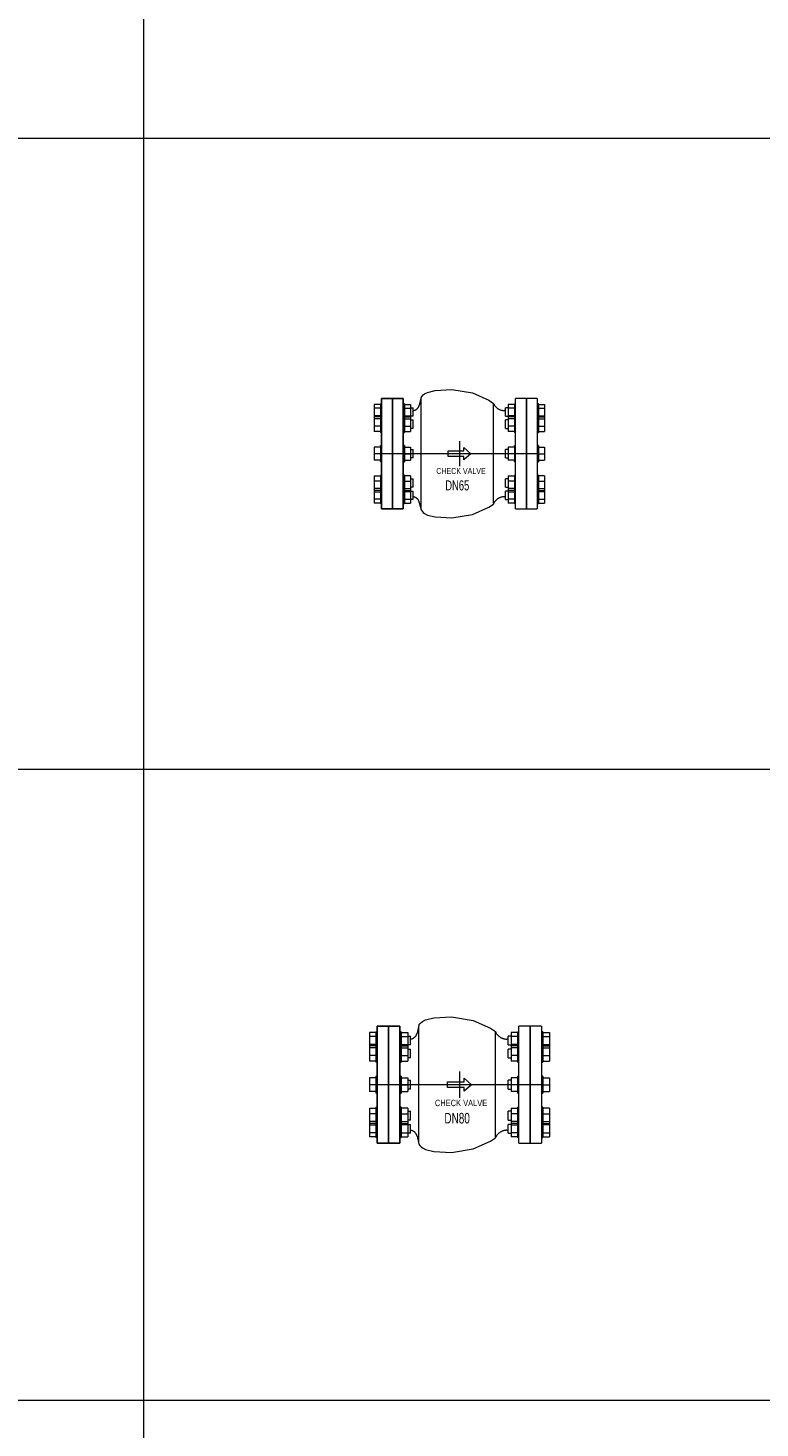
# Model space of a CAD drawing. Header units: millimetres. Extents: x 2339 to 23224, y 1509 to 18979.
# Tile 37 of 124: x 8009 to 9170, y 8165 to 10384. Entities that reach past the tile are written whole.
import ezdxf

# ---------------------------------------------------------------- set-up
doc = ezdxf.new("R2010")
doc.units = ezdxf.units.MM
doc.set_wipeout_variables(frame=1)
doc.layers.get('0').update_dxf_attribs({"lineweight": 0})
doc.styles.add('DISOCP', font='disocp.shx', dxfattribs={"width": 0.6})

# ---------------------------------------------------------------- blocks, each defined once
blk = doc.blocks.new('*U178')
blk.add_wipeout([(-94.2, -92.5), (-130.2, -92.5), (-130.2, -83.7), (-132.3, -83.7), (-132.3, -82.6), (-142.6, -82.6), (-142.6, 82.6), (-132.3, 82.6), (-132.3, 83.7), (-130.2, 83.7), (-130.2, 92.5), (-94.2, 92.5), (-94.2, 83.7), (-92.2, 83.7), (-92.2, 82.6), (-81.9, 82.6), (-81.9, 77), (-77.4, 77), (-77.5, 72.3), (-72.4, 74.1), (-68.1, 78.7), (-64.9, 90.9), (-63.3, 95.3), (-53.6, 102.8), (-40.3, 105.8), (-12.4, 107.3), (22.1, 101.9), (57.2, 84), (62.5, 77), (66.4, 74.4), (72.5, 72.4), (77.4, 72.4), (77.4, 76.8), (81.9, 77), (81.9, 82.6), (92.2, 82.6), (92.2, 83.7), (94.2, 83.7), (94.2, 92.5), (130.2, 92.5), (130.2, 83.7), (132.3, 83.7), (132.3, 82.6), (142.6, 82.6), (142.6, 37.3), (132.3, 37.3), (132.3, 35.8), (130.2, 35.8), (130.2, 13.7), (132.3, 13.7), (132.3, 10.9), (142.6, 10.9), (142.6, -10.9), (132.3, -10.9), (132.3, -13.3), (130.2, -13.7), (130.2, -35.8), (132.3, -35.8), (132.3, -37.3), (142.6, -37.3), (142.6, -82.6), (132.3, -82.6), (132.3, -83.7), (130.2, -83.7), (130.2, -92.5), (94.2, -92.5), (94.2, -83.7), (92.2, -83.7), (92.2, -82.6), (81.9, -82.6), (81.9, -77), (77.4, -76.8), (76.4, -72.2), (73.4, -72.3), (68.7, -73.4), (65.5, -74.9), (63.5, -76.2), (61.6, -77.7), (59.8, -79.8), (57.1, -84.2), (49.6, -89.6), (22.1, -101.9), (-12.4, -107.3), (-40.3, -105.8), (-53.6, -102.8), (-63.3, -95.3), (-64.2, -92.7), (-66, -86.2), (-67.3, -80.8), (-71, -75.1), (-77.4, -72.3), (-77.4, -76.8), (-81.9, -77), (-81.9, -82.6), (-92.2, -82.6), (-92.2, -83.7), (-94.2, -83.7)])
for p, q in [((-64.2, 94.1), (-67.1, 81.5)), ((-142.6, 82.6), (-142.6, 76.3)), ((-132.3, 82.6), (-142.6, 82.6)), ((-142.6, 76.3), (-142.6, 63.7)), ((-132.3, 76.3), (-142.6, 76.3)), ((-132.3, 83.7), (-130.2, 83.7)), ((-132.3, 83.7), (-132.3, 70)), ((-112.2, 92.5), (-130.2, 92.5)), ((-130.2, 0), (-130.2, 92.5)), ((-130.2, 92.5), (-112.2, 92.5)), ((-130.2, 92.5), (-130.2, 0)), ((-112.2, 92.5), (-112.2, 0)), ((-94.2, 92.5), (-112.2, 92.5)), ((-112.2, 0), (-112.2, 92.5)), ((-112.2, 0), (-112.2, 92.5)), ((-112.2, 92.5), (-94.2, 92.5)), ((-112.2, 92.5), (-112.2, 0)), ((-94.2, 92.5), (-94.2, 0)), ((-94.2, 0), (-94.2, 92.5)), ((-92.2, 83.7), (-94.2, 83.7)), ((-92.2, 83.7), (-92.2, 70)), ((-92.2, 82.6), (-81.9, 82.6)), ((-92.2, 76.3), (-81.9, 76.3)), ((-81.9, 82.6), (-81.9, 76.3)), ((-81.9, 77), (-77.4, 77)), ((-81.9, 77), (-77.4, 77)), ((-81.9, 76.3), (-81.9, 63.7)), ((-77.4, 63), (-77.4, 77)), ((-77.4, 70.9), (-77.4, 76.8)), ((-64.2, 0), (-64.2, 92.7)), ((57, 0), (57, 83.1)), ((77.4, 72.2), (75.4, 72.2)), ((81.9, 77), (77.4, 77)), ((81.9, 77), (77.4, 77)), ((77.4, 63), (77.4, 77)), ((77.4, 70.9), (77.4, 76.8)), ((81.9, 82.6), (81.9, 76.3)), ((92.2, 82.6), (81.9, 82.6)), ((81.9, 76.3), (81.9, 63.7)), ((92.2, 76.3), (81.9, 76.3)), ((92.2, 83.7), (94.2, 83.7)), ((92.2, 83.7), (92.2, 70)), ((112.2, 92.5), (94.2, 92.5)), ((94.2, 0), (94.2, 92.5)), ((130.2, 92.5), (112.2, 92.5)), ((112.2, 0), (112.2, 92.5)), ((112.2, 92.5), (112.2, 0)), ((130.2, 92.5), (130.2, 0)), ((132.3, 83.7), (130.2, 83.7)), ((132.3, 83.7), (132.3, 70)), ((132.3, 82.6), (142.6, 82.6)), ((132.3, 76.3), (142.6, 76.3)), ((142.6, 82.6), (142.6, 76.3)), ((142.6, 76.3), (142.6, 63.7)), ((-142.6, 63.7), (-142.6, 61.7)), ((-132.3, 63.7), (-142.6, 63.7)), ((-142.6, 61.7), (-142.6, 58.4)), ((-132.3, 61.7), (-142.6, 61.7)), ((-142.6, 58.4), (-142.6, 46.2)), ((-132.3, 58.4), (-142.6, 58.4)), ((-132.3, 70), (-132.3, 63.1)), ((-132.3, 63.2), (-130.2, 63.2)), ((-132.3, 63.2), (-132.3, 39.8)), ((-92.2, 63.2), (-94.2, 63.2)), ((-92.2, 70), (-92.2, 63.1)), ((-92.2, 63.7), (-81.9, 63.7)), ((-92.2, 63.2), (-92.2, 39.8)), ((-92.2, 61.7), (-81.9, 61.7)), ((-92.2, 58.4), (-81.9, 58.4)), ((-81.9, 63.7), (-81.9, 61.7)), ((-77.4, 63), (-81.9, 63)), ((-81.9, 61.7), (-81.9, 58.4)), ((-81.9, 58.4), (-81.9, 46.2)), ((-81.9, 56.5), (-77.4, 56.5)), ((-81.9, 56.5), (-77.4, 56.5)), ((-77.4, 42.5), (-77.4, 56.5)), ((-77.4, 45.2), (-77.4, 56.3)), ((77.4, 63), (81.9, 63)), ((81.9, 56.5), (77.4, 56.5)), ((81.9, 56.5), (77.4, 56.5)), ((77.4, 42.5), (77.4, 56.5)), ((77.4, 45.2), (77.4, 56.3)), ((81.9, 63.7), (81.9, 61.7)), ((92.2, 63.7), (81.9, 63.7)), ((81.9, 61.7), (81.9, 58.4)), ((92.2, 61.7), (81.9, 61.7)), ((81.9, 58.4), (81.9, 46.2)), ((92.2, 58.4), (81.9, 58.4)), ((92.2, 70), (92.2, 63.1)), ((92.2, 63.2), (94.2, 63.2)), ((92.2, 63.2), (92.2, 39.8)), ((132.3, 63.2), (130.2, 63.2)), ((132.3, 70), (132.3, 63.1)), ((132.3, 63.7), (142.6, 63.7)), ((132.3, 63.2), (132.3, 39.8)), ((132.3, 61.7), (142.6, 61.7)), ((132.3, 58.4), (142.6, 58.4)), ((142.6, 63.7), (142.6, 61.7)), ((142.6, 61.7), (142.6, 58.4)), ((142.6, 58.4), (142.6, 46.2)), ((-142.6, 46.2), (-142.6, 37.3)), ((-132.3, 46.2), (-142.6, 46.2)), ((-132.3, 37.3), (-142.6, 37.3)), ((-132.3, 39.8), (-132.3, 35.8)), ((-130.2, 35.8), (-132.3, 35.8)), ((-94.2, 35.8), (-92.2, 35.8)), ((-92.2, 46.2), (-81.9, 46.2)), ((-92.2, 39.8), (-92.2, 35.8)), ((-92.2, 37.3), (-81.9, 37.3)), ((-81.9, 46.2), (-81.9, 37.3)), ((-77.4, 42.5), (-81.9, 42.5)), ((77.4, 42.5), (81.9, 42.5)), ((81.9, 46.2), (81.9, 37.3)), ((92.2, 46.2), (81.9, 46.2)), ((92.2, 37.3), (81.9, 37.3)), ((92.2, 39.8), (92.2, 35.8)), ((94.2, 35.8), (92.2, 35.8)), ((130.2, 35.8), (132.3, 35.8)), ((132.3, 46.2), (142.6, 46.2)), ((132.3, 39.8), (132.3, 35.8)), ((132.3, 37.3), (142.6, 37.3)), ((142.6, 46.2), (142.6, 37.3)), ((-142.6, 10.9), (-142.6, 0)), ((-132.3, 10.9), (-142.6, 10.9)), ((-132.3, 13.7), (-130.2, 13.7)), ((-132.3, 13.4), (-132.3, 13.7)), ((-132.3, 13.7), (-132.3, 13.4)), ((-132.3, 13.3), (-132.3, -13.7)), ((-130.2, -92.5), (-130.2, 0)), ((130.2, 0), (-130.2, 0)), ((-130.2, 0), (-130.2, -92.5)), ((-112.2, 0), (-112.2, -92.5)), ((-112.2, -92.5), (-112.2, 0)), ((-112.2, -92.5), (-112.2, 0)), ((-112.2, 0), (-112.2, -92.5)), ((-92.2, 13.7), (-94.2, 13.7)), ((-94.2, 0), (-94.2, -92.5)), ((-94.2, -92.5), (-94.2, 0)), ((-92.2, 13.4), (-92.2, 13.7)), ((-92.2, 13.7), (-92.2, 13.4)), ((-92.2, 13.3), (-92.2, -13.7)), ((-92.2, 10.9), (-81.9, 10.9)), ((-81.9, 10.9), (-81.9, 0)), ((-81.9, 7), (-77.4, 7)), ((-77.4, -7), (-77.4, 7)), ((0, 21.1), (0, -21.1)), ((81.9, 7), (77.4, 7)), ((77.4, -7), (77.4, 7)), ((81.9, 10.9), (81.9, 0)), ((92.2, 10.9), (81.9, 10.9)), ((92.2, 13.7), (94.2, 13.7)), ((92.2, 13.4), (92.2, 13.7)), ((92.2, 13.7), (92.2, 13.4)), ((92.2, 13.3), (92.2, -13.7)), ((94.2, -92.5), (94.2, 0)), ((112.2, -92.5), (112.2, 0)), ((112.2, 0), (112.2, -92.5)), ((132.3, 13.7), (130.2, 13.7)), ((130.2, 0), (130.2, -92.5)), ((132.3, 13.4), (132.3, 13.7)), ((132.3, 13.7), (132.3, 13.4)), ((132.3, 13.3), (132.3, -13.7)), ((132.3, 10.9), (142.6, 10.9)), ((142.6, 10.9), (142.6, 0)), ((-142.6, 0), (-142.6, -10.9)), ((-132.3, 0), (-142.6, 0)), ((-132.3, -10.9), (-142.6, -10.9)), ((-132.3, -13.7), (-132.3, -13.3)), ((-130.2, -13.7), (-132.3, -13.7)), ((-94.2, -13.7), (-92.2, -13.7)), ((-92.2, 0), (-81.9, 0)), ((-92.2, -10.9), (-81.9, -10.9)), ((-92.2, -13.7), (-92.2, -13.3)), ((-81.9, 0), (-81.9, -10.9)), ((-77.4, -7), (-81.9, -7)), ((-64.2, -92.7), (-64.2, 0)), ((57, -83.1), (57, 0)), ((77.4, -7), (81.9, -7)), ((81.9, 0), (81.9, -10.9)), ((92.2, 0), (81.9, 0)), ((92.2, -10.9), (81.9, -10.9)), ((92.2, -13.7), (92.2, -13.3)), ((94.2, -13.7), (92.2, -13.7)), ((130.2, -13.7), (132.3, -13.7)), ((132.3, 0), (142.6, 0)), ((132.3, -10.9), (142.6, -10.9)), ((132.3, -13.7), (132.3, -13.3)), ((142.6, 0), (142.6, -10.9)), ((-142.6, -37.3), (-142.6, -46.2)), ((-142.6, -37.3), (-132.3, -37.3)), ((-142.6, -46.2), (-142.6, -58.4)), ((-132.3, -46.2), (-142.6, -46.2)), ((-132.3, -35.8), (-130.2, -35.8)), ((-132.3, -35.8), (-132.3, -39.8)), ((-132.3, -39.8), (-132.3, -62.8)), ((-92.2, -35.8), (-94.2, -35.8)), ((-92.2, -35.8), (-92.2, -39.8)), ((-81.9, -37.3), (-92.2, -37.3)), ((-92.2, -39.8), (-92.2, -63.2)), ((-92.2, -46.2), (-81.9, -46.2)), ((-81.9, -37.3), (-81.9, -46.2)), ((-81.9, -42.2), (-77.4, -42.2)), ((-81.9, -46.2), (-81.9, -58.4)), ((-77.4, -56.3), (-77.4, -42.2)), ((-77.4, -56.3), (-77.4, -45.2)), ((81.9, -42.2), (77.4, -42.2)), ((77.4, -56.3), (77.4, -42.2)), ((77.4, -56.3), (77.4, -45.2)), ((81.9, -37.3), (81.9, -46.2)), ((81.9, -37.3), (92.2, -37.3)), ((81.9, -46.2), (81.9, -58.4)), ((92.2, -46.2), (81.9, -46.2)), ((92.2, -35.8), (94.2, -35.8)), ((92.2, -35.8), (92.2, -39.8)), ((92.2, -39.8), (92.2, -63.2)), ((132.3, -35.8), (130.2, -35.8)), ((132.3, -35.8), (132.3, -39.8)), ((142.6, -37.3), (132.3, -37.3)), ((132.3, -39.8), (132.3, -63.2)), ((132.3, -46.2), (142.6, -46.2)), ((142.6, -37.3), (142.6, -46.2)), ((142.6, -46.2), (142.6, -58.4)), ((-142.6, -58.4), (-142.6, -61.7)), ((-132.3, -58.4), (-142.6, -58.4)), ((-132.3, -61.7), (-142.6, -61.7)), ((-142.6, -61.7), (-142.6, -63.7)), ((-142.6, -63.7), (-142.6, -76.3)), ((-142.6, -63.7), (-132.3, -63.7)), ((-132.3, -63.1), (-132.3, -70)), ((-130.2, -63.2), (-132.3, -63.2)), ((-132.3, -70), (-132.3, -83.7)), ((-94.2, -63.2), (-92.2, -63.2)), ((-92.2, -58.4), (-81.9, -58.4)), ((-92.2, -61.7), (-81.9, -61.7)), ((-92.2, -63.1), (-92.2, -70)), ((-81.9, -63.7), (-92.2, -63.7)), ((-92.2, -70), (-92.2, -83.7)), ((-77.4, -56.3), (-81.9, -56.3)), ((-81.9, -58.4), (-81.9, -61.7)), ((-81.9, -61.7), (-81.9, -63.7)), ((-81.9, -63), (-77.4, -63)), ((-81.9, -63.7), (-81.9, -76.3)), ((-77.4, -77), (-77.4, -63)), ((77.4, -56.3), (81.9, -56.3)), ((81.9, -63), (77.4, -63)), ((77.4, -77), (77.4, -63)), ((81.9, -58.4), (81.9, -61.7)), ((92.2, -58.4), (81.9, -58.4)), ((92.2, -61.7), (81.9, -61.7)), ((81.9, -61.7), (81.9, -63.7)), ((81.9, -63.7), (81.9, -76.3)), ((81.9, -63.7), (92.2, -63.7)), ((92.2, -63.1), (92.2, -70)), ((94.2, -63.2), (92.2, -63.2)), ((92.2, -70), (92.2, -83.7)), ((130.2, -63.2), (132.3, -63.2)), ((132.3, -58.4), (142.6, -58.4)), ((132.3, -61.7), (142.6, -61.7)), ((132.3, -63.1), (132.3, -70)), ((142.6, -63.7), (132.3, -63.7)), ((132.3, -70), (132.3, -83.7)), ((142.6, -58.4), (142.6, -61.7)), ((142.6, -61.7), (142.6, -63.7)), ((142.6, -63.7), (142.6, -76.3)), ((-142.6, -76.3), (-142.6, -82.6)), ((-132.3, -76.3), (-142.6, -76.3)), ((-132.3, -82.6), (-142.6, -82.6)), ((-130.2, -83.7), (-132.3, -83.7)), ((-130.2, -92.5), (-112.2, -92.5)), ((-112.2, -92.5), (-130.2, -92.5)), ((-112.2, -92.5), (-94.2, -92.5)), ((-94.2, -92.5), (-112.2, -92.5)), ((-94.2, -83.7), (-92.2, -83.7)), ((-92.2, -76.3), (-81.9, -76.3)), ((-92.2, -82.6), (-81.9, -82.6)), ((-81.9, -76.3), (-81.9, -82.6)), ((-77.4, -77), (-81.9, -77)), ((-77.4, -77), (-81.9, -77)), ((-77.4, -76.8), (-77.4, -70.9)), ((-67.1, -81.5), (-64.2, -94.1)), ((75.4, -72.2), (77.4, -72.2)), ((77.4, -76.8), (77.4, -70.9)), ((77.4, -77), (81.9, -77)), ((77.4, -77), (81.9, -77)), ((81.9, -76.3), (81.9, -82.6)), ((92.2, -76.3), (81.9, -76.3)), ((92.2, -82.6), (81.9, -82.6)), ((94.2, -83.7), (92.2, -83.7)), ((94.2, -92.5), (112.2, -92.5)), ((112.2, -92.5), (130.2, -92.5)), ((130.2, -83.7), (132.3, -83.7)), ((132.3, -76.3), (142.6, -76.3)), ((132.3, -82.6), (142.6, -82.6)), ((142.6, -76.3), (142.6, -82.6))]:
    blk.add_line(p, q)
at = {"flags": 128}
for points in [[(-64.2, 94.1), (-62.5, 96.5), (-60.7, 98.5), (-58.6, 100.2), (-53.6, 102.8), (-40.3, 105.8), (-12.4, 107.3), (22.1, 101.9), (49.6, 89.6), (57, 84.3)], [(-77.7, 72.3), (-77.3, 72.3), (-76.8, 72.4), (-76.3, 72.5), (-75.9, 72.6), (-75.4, 72.7), (-74.9, 72.8), (-74.5, 73), (-74, 73.2), (-73.6, 73.4), (-73.2, 73.6), (-72.8, 73.8), (-72.4, 74.1), (-72, 74.3), (-71.6, 74.6), (-71.2, 74.9), (-70.8, 75.2), (-70.5, 75.5), (-70.1, 75.8), (-69.8, 76.2), (-69.5, 76.6), (-69.2, 76.9), (-68.9, 77.3), (-68.7, 77.7), (-68.4, 78.1), (-68.2, 78.5), (-68, 79), (-67.8, 79.4), (-67.6, 79.8), (-67.4, 80.3), (-67.3, 80.7), (-67.1, 81.2), (-67.1, 81.5)], [(57, 84.3), (57.4, 83.6), (57.7, 82.9), (58.1, 82.2), (58.5, 81.5), (59, 80.8), (59.4, 80.2), (59.9, 79.6), (60.5, 79), (61, 78.4), (61.6, 77.8), (62.1, 77.3), (62.8, 76.7), (63.4, 76.3), (64, 75.8), (64.7, 75.3), (65.4, 74.9), (66.1, 74.5), (66.8, 74.2), (67.5, 73.9), (68.3, 73.6), (69, 73.3), (69.8, 73), (70.6, 72.8), (71.3, 72.7), (72.1, 72.5), (72.9, 72.4), (73.7, 72.3), (74.5, 72.3), (75.3, 72.2), (75.4, 72.2)], [(-67.1, -81.5), (-67.2, -81), (-67.3, -80.5), (-67.5, -80.1), (-67.7, -79.6), (-67.8, -79.2), (-68.1, -78.8), (-68.3, -78.4), (-68.5, -77.9), (-68.8, -77.5), (-69, -77.2), (-69.3, -76.8), (-69.6, -76.4), (-69.9, -76.1), (-70.3, -75.7), (-70.6, -75.4), (-71, -75.1), (-71.3, -74.8), (-71.7, -74.5), (-72.1, -74.2), (-72.5, -74), (-72.9, -73.7), (-73.4, -73.5), (-73.8, -73.3), (-74.2, -73.1), (-74.7, -72.9), (-75.1, -72.8), (-75.6, -72.6), (-76, -72.5), (-76.5, -72.4), (-77, -72.4), (-77.4, -72.3)], [(-64.2, -94.1), (-62.5, -96.5), (-60.7, -98.5), (-58.6, -100.2), (-53.6, -102.8), (-40.3, -105.8), (-12.4, -107.3), (22.1, -101.9), (49.6, -89.6), (57, -84.3)], [(75.4, -72.2), (74.6, -72.2), (73.8, -72.3), (73, -72.4), (72.2, -72.5), (71.4, -72.6), (70.7, -72.8), (69.9, -73), (69.1, -73.2), (68.4, -73.5), (67.6, -73.8), (66.9, -74.1), (66.2, -74.5), (65.5, -74.9), (64.8, -75.3), (64.1, -75.7), (63.5, -76.2), (62.8, -76.7), (62.2, -77.2), (61.6, -77.7), (61.1, -78.3), (60.5, -78.9), (60, -79.5), (59.5, -80.1), (59, -80.8), (58.6, -81.4), (58.2, -82.1), (57.8, -82.8), (57.4, -83.5), (57.1, -84.2), (57, -84.3)]]:
    blk.add_lwpolyline(points, dxfattribs=at)
blk.add_lwpolyline([(-18.6, -4.7), (-18.6, 4.7), (7.4, 4.7), (7.4, 10.4), (19, 0), (7.4, -10.4), (7.4, -4.7), (-18.6, -4.7)])
at = {"style": 'DISOCP', "width": 0.7}
for s, height, p in [('CHECK VALVE', 10.106, (-38.7, -34)), ('DN65', 16.84, (-23.7, -61.5))]:
    blk.add_text(s, height=height, dxfattribs=at).set_placement(p)
blk = doc.blocks.new('*U179')
blk.add_wipeout([(-94.2, -92.5), (-130.2, -92.5), (-130.2, -83.7), (-132.3, -83.7), (-132.3, -82.6), (-142.6, -82.6), (-142.6, 82.6), (-132.3, 82.6), (-132.3, 83.7), (-130.2, 83.7), (-130.2, 92.5), (-94.2, 92.5), (-94.2, 83.7), (-92.2, 83.7), (-92.2, 82.6), (-81.9, 82.6), (-81.9, 77), (-77.4, 77), (-77.5, 72.3), (-72.4, 74.1), (-68.1, 78.7), (-64.9, 90.9), (-63.3, 95.3), (-53.6, 102.8), (-40.3, 105.8), (-12.4, 107.3), (22.1, 101.9), (57.2, 84), (62.5, 77), (66.4, 74.4), (72.5, 72.4), (77.4, 72.4), (77.4, 76.8), (81.9, 77), (81.9, 82.6), (92.2, 82.6), (92.2, 83.7), (94.2, 83.7), (94.2, 92.5), (130.2, 92.5), (130.2, 83.7), (132.3, 83.7), (132.3, 82.6), (142.6, 82.6), (142.6, 37.3), (132.3, 37.3), (132.3, 35.8), (130.2, 35.8), (130.2, 13.7), (132.3, 13.7), (132.3, 10.9), (142.6, 10.9), (142.6, -10.9), (132.3, -10.9), (132.3, -13.3), (130.2, -13.7), (130.2, -35.8), (132.3, -35.8), (132.3, -37.3), (142.6, -37.3), (142.6, -82.6), (132.3, -82.6), (132.3, -83.7), (130.2, -83.7), (130.2, -92.5), (94.2, -92.5), (94.2, -83.7), (92.2, -83.7), (92.2, -82.6), (81.9, -82.6), (81.9, -77), (77.4, -76.8), (76.4, -72.2), (73.4, -72.3), (68.7, -73.4), (65.5, -74.9), (63.5, -76.2), (61.6, -77.7), (59.8, -79.8), (57.1, -84.2), (49.6, -89.6), (22.1, -101.9), (-12.4, -107.3), (-40.3, -105.8), (-53.6, -102.8), (-63.3, -95.3), (-64.2, -92.7), (-66, -86.2), (-67.3, -80.8), (-71, -75.1), (-77.4, -72.3), (-77.4, -76.8), (-81.9, -77), (-81.9, -82.6), (-92.2, -82.6), (-92.2, -83.7), (-94.2, -83.7)])
for p, q in [((-112.2, 92.5), (-130.2, 92.5)), ((-130.2, 0), (-130.2, 92.5)), ((-130.2, 92.5), (-112.2, 92.5)), ((-130.2, 92.5), (-130.2, 0)), ((-112.2, 92.5), (-112.2, 0)), ((-94.2, 92.5), (-112.2, 92.5)), ((-112.2, 0), (-112.2, 92.5)), ((-112.2, 0), (-112.2, 92.5)), ((-112.2, 92.5), (-94.2, 92.5)), ((-112.2, 92.5), (-112.2, 0)), ((-94.2, 92.5), (-94.2, 0)), ((-94.2, 0), (-94.2, 92.5)), ((-64.2, 94.1), (-67.1, 81.5)), ((-64.2, 0), (-64.2, 92.7)), ((112.2, 92.5), (94.2, 92.5)), ((94.2, 0), (94.2, 92.5)), ((130.2, 92.5), (112.2, 92.5)), ((112.2, 0), (112.2, 92.5)), ((112.2, 92.5), (112.2, 0)), ((130.2, 92.5), (130.2, 0)), ((-142.6, 82.6), (-142.6, 76.3)), ((-132.3, 82.6), (-142.6, 82.6)), ((-142.6, 76.3), (-142.6, 63.7)), ((-132.3, 76.3), (-142.6, 76.3)), ((-132.3, 83.7), (-130.2, 83.7)), ((-132.3, 83.7), (-132.3, 70)), ((-132.3, 70), (-132.3, 63.1)), ((-92.2, 83.7), (-94.2, 83.7)), ((-92.2, 83.7), (-92.2, 70)), ((-92.2, 82.6), (-81.9, 82.6)), ((-92.2, 76.3), (-81.9, 76.3)), ((-92.2, 70), (-92.2, 63.1)), ((-81.9, 82.6), (-81.9, 76.3)), ((-81.9, 77), (-77.4, 77)), ((-81.9, 77), (-77.4, 77)), ((-81.9, 76.3), (-81.9, 63.7)), ((-77.4, 63), (-77.4, 77)), ((-77.4, 70.9), (-77.4, 76.8)), ((57, 0), (57, 83.1)), ((77.4, 72.2), (75.4, 72.2)), ((81.9, 77), (77.4, 77)), ((81.9, 77), (77.4, 77)), ((77.4, 63), (77.4, 77)), ((77.4, 70.9), (77.4, 76.8)), ((81.9, 82.6), (81.9, 76.3)), ((92.2, 82.6), (81.9, 82.6)), ((81.9, 76.3), (81.9, 63.7)), ((92.2, 76.3), (81.9, 76.3)), ((92.2, 83.7), (94.2, 83.7)), ((92.2, 83.7), (92.2, 70)), ((92.2, 70), (92.2, 63.1)), ((132.3, 83.7), (130.2, 83.7)), ((132.3, 83.7), (132.3, 70)), ((132.3, 82.6), (142.6, 82.6)), ((132.3, 76.3), (142.6, 76.3)), ((132.3, 70), (132.3, 63.1)), ((142.6, 82.6), (142.6, 76.3)), ((142.6, 76.3), (142.6, 63.7)), ((-142.6, 63.7), (-142.6, 61.7)), ((-132.3, 63.7), (-142.6, 63.7)), ((-142.6, 61.7), (-142.6, 58.4)), ((-132.3, 61.7), (-142.6, 61.7)), ((-142.6, 58.4), (-142.6, 46.2)), ((-132.3, 58.4), (-142.6, 58.4)), ((-142.6, 46.2), (-142.6, 37.3)), ((-132.3, 46.2), (-142.6, 46.2)), ((-132.3, 63.2), (-130.2, 63.2)), ((-132.3, 63.2), (-132.3, 39.8)), ((-92.2, 63.2), (-94.2, 63.2)), ((-92.2, 63.7), (-81.9, 63.7)), ((-92.2, 63.2), (-92.2, 39.8)), ((-92.2, 61.7), (-81.9, 61.7)), ((-92.2, 58.4), (-81.9, 58.4)), ((-92.2, 46.2), (-81.9, 46.2)), ((-81.9, 63.7), (-81.9, 61.7)), ((-77.4, 63), (-81.9, 63)), ((-81.9, 61.7), (-81.9, 58.4)), ((-81.9, 58.4), (-81.9, 46.2)), ((-81.9, 56.5), (-77.4, 56.5)), ((-81.9, 56.5), (-77.4, 56.5)), ((-81.9, 46.2), (-81.9, 37.3)), ((-77.4, 42.5), (-77.4, 56.5)), ((-77.4, 45.2), (-77.4, 56.3)), ((77.4, 63), (81.9, 63)), ((81.9, 56.5), (77.4, 56.5)), ((81.9, 56.5), (77.4, 56.5)), ((77.4, 42.5), (77.4, 56.5)), ((77.4, 45.2), (77.4, 56.3)), ((81.9, 63.7), (81.9, 61.7)), ((92.2, 63.7), (81.9, 63.7)), ((81.9, 61.7), (81.9, 58.4)), ((92.2, 61.7), (81.9, 61.7)), ((81.9, 58.4), (81.9, 46.2)), ((92.2, 58.4), (81.9, 58.4)), ((81.9, 46.2), (81.9, 37.3)), ((92.2, 46.2), (81.9, 46.2)), ((92.2, 63.2), (94.2, 63.2)), ((92.2, 63.2), (92.2, 39.8)), ((132.3, 63.2), (130.2, 63.2)), ((132.3, 63.7), (142.6, 63.7)), ((132.3, 63.2), (132.3, 39.8)), ((132.3, 61.7), (142.6, 61.7)), ((132.3, 58.4), (142.6, 58.4)), ((132.3, 46.2), (142.6, 46.2)), ((142.6, 63.7), (142.6, 61.7)), ((142.6, 61.7), (142.6, 58.4)), ((142.6, 58.4), (142.6, 46.2)), ((142.6, 46.2), (142.6, 37.3)), ((-132.3, 37.3), (-142.6, 37.3)), ((-132.3, 39.8), (-132.3, 35.8)), ((-130.2, 35.8), (-132.3, 35.8)), ((-94.2, 35.8), (-92.2, 35.8)), ((-92.2, 39.8), (-92.2, 35.8)), ((-92.2, 37.3), (-81.9, 37.3)), ((-77.4, 42.5), (-81.9, 42.5)), ((77.4, 42.5), (81.9, 42.5)), ((92.2, 37.3), (81.9, 37.3)), ((92.2, 39.8), (92.2, 35.8)), ((94.2, 35.8), (92.2, 35.8)), ((130.2, 35.8), (132.3, 35.8)), ((132.3, 39.8), (132.3, 35.8)), ((132.3, 37.3), (142.6, 37.3)), ((-142.6, 10.9), (-142.6, 0)), ((-132.3, 10.9), (-142.6, 10.9)), ((-132.3, 13.7), (-130.2, 13.7)), ((-132.3, 13.4), (-132.3, 13.7)), ((-132.3, 13.7), (-132.3, 13.4)), ((-132.3, 13.3), (-132.3, -13.7)), ((-130.2, -92.5), (-130.2, 0)), ((130.2, 0), (-130.2, 0)), ((-130.2, 0), (-130.2, -92.5)), ((-112.2, 0), (-112.2, -92.5)), ((-112.2, -92.5), (-112.2, 0)), ((-112.2, -92.5), (-112.2, 0)), ((-112.2, 0), (-112.2, -92.5)), ((-92.2, 13.7), (-94.2, 13.7)), ((-94.2, 0), (-94.2, -92.5)), ((-94.2, -92.5), (-94.2, 0)), ((-92.2, 13.4), (-92.2, 13.7)), ((-92.2, 13.7), (-92.2, 13.4)), ((-92.2, 13.3), (-92.2, -13.7)), ((-92.2, 10.9), (-81.9, 10.9)), ((-81.9, 10.9), (-81.9, 0)), ((-81.9, 7), (-77.4, 7)), ((-77.4, -7), (-77.4, 7)), ((0, 21.1), (0, -21.1)), ((81.9, 7), (77.4, 7)), ((77.4, -7), (77.4, 7)), ((81.9, 10.9), (81.9, 0)), ((92.2, 10.9), (81.9, 10.9)), ((92.2, 13.7), (94.2, 13.7)), ((92.2, 13.4), (92.2, 13.7)), ((92.2, 13.7), (92.2, 13.4)), ((92.2, 13.3), (92.2, -13.7)), ((94.2, -92.5), (94.2, 0)), ((112.2, -92.5), (112.2, 0)), ((112.2, 0), (112.2, -92.5)), ((132.3, 13.7), (130.2, 13.7)), ((130.2, 0), (130.2, -92.5)), ((132.3, 13.4), (132.3, 13.7)), ((132.3, 13.7), (132.3, 13.4)), ((132.3, 13.3), (132.3, -13.7)), ((132.3, 10.9), (142.6, 10.9)), ((142.6, 10.9), (142.6, 0)), ((-142.6, 0), (-142.6, -10.9)), ((-132.3, 0), (-142.6, 0)), ((-132.3, -10.9), (-142.6, -10.9)), ((-132.3, -13.7), (-132.3, -13.3)), ((-130.2, -13.7), (-132.3, -13.7)), ((-94.2, -13.7), (-92.2, -13.7)), ((-92.2, 0), (-81.9, 0)), ((-92.2, -10.9), (-81.9, -10.9)), ((-92.2, -13.7), (-92.2, -13.3)), ((-81.9, 0), (-81.9, -10.9)), ((-77.4, -7), (-81.9, -7)), ((-64.2, -92.7), (-64.2, 0)), ((57, -83.1), (57, 0)), ((77.4, -7), (81.9, -7)), ((81.9, 0), (81.9, -10.9)), ((92.2, 0), (81.9, 0)), ((92.2, -10.9), (81.9, -10.9)), ((92.2, -13.7), (92.2, -13.3)), ((94.2, -13.7), (92.2, -13.7)), ((130.2, -13.7), (132.3, -13.7)), ((132.3, 0), (142.6, 0)), ((132.3, -10.9), (142.6, -10.9)), ((132.3, -13.7), (132.3, -13.3)), ((142.6, 0), (142.6, -10.9)), ((-142.6, -37.3), (-142.6, -46.2)), ((-142.6, -37.3), (-132.3, -37.3)), ((-132.3, -35.8), (-130.2, -35.8)), ((-132.3, -35.8), (-132.3, -39.8)), ((-132.3, -39.8), (-132.3, -62.8)), ((-92.2, -35.8), (-94.2, -35.8)), ((-92.2, -35.8), (-92.2, -39.8)), ((-81.9, -37.3), (-92.2, -37.3)), ((-92.2, -39.8), (-92.2, -63.2)), ((-81.9, -37.3), (-81.9, -46.2)), ((-81.9, -42.2), (-77.4, -42.2)), ((-77.4, -56.3), (-77.4, -42.2)), ((81.9, -42.2), (77.4, -42.2)), ((77.4, -56.3), (77.4, -42.2)), ((81.9, -37.3), (81.9, -46.2)), ((81.9, -37.3), (92.2, -37.3)), ((92.2, -35.8), (94.2, -35.8)), ((92.2, -35.8), (92.2, -39.8)), ((92.2, -39.8), (92.2, -63.2)), ((132.3, -35.8), (130.2, -35.8)), ((132.3, -35.8), (132.3, -39.8)), ((142.6, -37.3), (132.3, -37.3)), ((132.3, -39.8), (132.3, -63.2)), ((142.6, -37.3), (142.6, -46.2)), ((-142.6, -46.2), (-142.6, -58.4)), ((-132.3, -46.2), (-142.6, -46.2)), ((-142.6, -58.4), (-142.6, -61.7)), ((-132.3, -58.4), (-142.6, -58.4)), ((-132.3, -61.7), (-142.6, -61.7)), ((-142.6, -61.7), (-142.6, -63.7)), ((-142.6, -63.7), (-142.6, -76.3)), ((-142.6, -63.7), (-132.3, -63.7)), ((-132.3, -63.1), (-132.3, -70)), ((-130.2, -63.2), (-132.3, -63.2)), ((-94.2, -63.2), (-92.2, -63.2)), ((-92.2, -46.2), (-81.9, -46.2)), ((-92.2, -58.4), (-81.9, -58.4)), ((-92.2, -61.7), (-81.9, -61.7)), ((-92.2, -63.1), (-92.2, -70)), ((-81.9, -63.7), (-92.2, -63.7)), ((-81.9, -46.2), (-81.9, -58.4)), ((-77.4, -56.3), (-81.9, -56.3)), ((-81.9, -58.4), (-81.9, -61.7)), ((-81.9, -61.7), (-81.9, -63.7)), ((-81.9, -63), (-77.4, -63)), ((-81.9, -63.7), (-81.9, -76.3)), ((-77.4, -56.3), (-77.4, -45.2)), ((-77.4, -77), (-77.4, -63)), ((77.4, -56.3), (77.4, -45.2)), ((77.4, -56.3), (81.9, -56.3)), ((81.9, -63), (77.4, -63)), ((77.4, -77), (77.4, -63)), ((81.9, -46.2), (81.9, -58.4)), ((92.2, -46.2), (81.9, -46.2)), ((81.9, -58.4), (81.9, -61.7)), ((92.2, -58.4), (81.9, -58.4)), ((92.2, -61.7), (81.9, -61.7)), ((81.9, -61.7), (81.9, -63.7)), ((81.9, -63.7), (81.9, -76.3)), ((81.9, -63.7), (92.2, -63.7)), ((92.2, -63.1), (92.2, -70)), ((94.2, -63.2), (92.2, -63.2)), ((130.2, -63.2), (132.3, -63.2)), ((132.3, -46.2), (142.6, -46.2)), ((132.3, -58.4), (142.6, -58.4)), ((132.3, -61.7), (142.6, -61.7)), ((132.3, -63.1), (132.3, -70)), ((142.6, -63.7), (132.3, -63.7)), ((142.6, -46.2), (142.6, -58.4)), ((142.6, -58.4), (142.6, -61.7)), ((142.6, -61.7), (142.6, -63.7)), ((142.6, -63.7), (142.6, -76.3)), ((-142.6, -76.3), (-142.6, -82.6)), ((-132.3, -76.3), (-142.6, -76.3)), ((-132.3, -82.6), (-142.6, -82.6)), ((-132.3, -70), (-132.3, -83.7)), ((-130.2, -83.7), (-132.3, -83.7)), ((-94.2, -83.7), (-92.2, -83.7)), ((-92.2, -70), (-92.2, -83.7)), ((-92.2, -76.3), (-81.9, -76.3)), ((-92.2, -82.6), (-81.9, -82.6)), ((-81.9, -76.3), (-81.9, -82.6)), ((-77.4, -77), (-81.9, -77)), ((-77.4, -77), (-81.9, -77)), ((-77.4, -76.8), (-77.4, -70.9)), ((-67.1, -81.5), (-64.2, -94.1)), ((75.4, -72.2), (77.4, -72.2)), ((77.4, -76.8), (77.4, -70.9)), ((77.4, -77), (81.9, -77)), ((77.4, -77), (81.9, -77)), ((81.9, -76.3), (81.9, -82.6)), ((92.2, -76.3), (81.9, -76.3)), ((92.2, -82.6), (81.9, -82.6)), ((92.2, -70), (92.2, -83.7)), ((94.2, -83.7), (92.2, -83.7)), ((130.2, -83.7), (132.3, -83.7)), ((132.3, -70), (132.3, -83.7)), ((132.3, -76.3), (142.6, -76.3)), ((132.3, -82.6), (142.6, -82.6)), ((142.6, -76.3), (142.6, -82.6)), ((-130.2, -92.5), (-112.2, -92.5)), ((-112.2, -92.5), (-130.2, -92.5)), ((-112.2, -92.5), (-94.2, -92.5)), ((-94.2, -92.5), (-112.2, -92.5)), ((94.2, -92.5), (112.2, -92.5)), ((112.2, -92.5), (130.2, -92.5))]:
    blk.add_line(p, q)
at = {"flags": 128}
for points in [[(-64.2, 94.1), (-62.5, 96.5), (-60.7, 98.5), (-58.6, 100.2), (-53.6, 102.8), (-40.3, 105.8), (-12.4, 107.3), (22.1, 101.9), (49.6, 89.6), (57, 84.3)], [(-77.7, 72.3), (-77.3, 72.3), (-76.8, 72.4), (-76.3, 72.5), (-75.9, 72.6), (-75.4, 72.7), (-74.9, 72.8), (-74.5, 73), (-74, 73.2), (-73.6, 73.4), (-73.2, 73.6), (-72.8, 73.8), (-72.4, 74.1), (-72, 74.3), (-71.6, 74.6), (-71.2, 74.9), (-70.8, 75.2), (-70.5, 75.5), (-70.1, 75.8), (-69.8, 76.2), (-69.5, 76.6), (-69.2, 76.9), (-68.9, 77.3), (-68.7, 77.7), (-68.4, 78.1), (-68.2, 78.5), (-68, 79), (-67.8, 79.4), (-67.6, 79.8), (-67.4, 80.3), (-67.3, 80.7), (-67.1, 81.2), (-67.1, 81.5)], [(57, 84.3), (57.4, 83.6), (57.7, 82.9), (58.1, 82.2), (58.5, 81.5), (59, 80.8), (59.4, 80.2), (59.9, 79.6), (60.5, 79), (61, 78.4), (61.6, 77.8), (62.1, 77.3), (62.8, 76.7), (63.4, 76.3), (64, 75.8), (64.7, 75.3), (65.4, 74.9), (66.1, 74.5), (66.8, 74.2), (67.5, 73.9), (68.3, 73.6), (69, 73.3), (69.8, 73), (70.6, 72.8), (71.3, 72.7), (72.1, 72.5), (72.9, 72.4), (73.7, 72.3), (74.5, 72.3), (75.3, 72.2), (75.4, 72.2)], [(-67.1, -81.5), (-67.2, -81), (-67.3, -80.5), (-67.5, -80.1), (-67.7, -79.6), (-67.8, -79.2), (-68.1, -78.8), (-68.3, -78.4), (-68.5, -77.9), (-68.8, -77.5), (-69, -77.2), (-69.3, -76.8), (-69.6, -76.4), (-69.9, -76.1), (-70.3, -75.7), (-70.6, -75.4), (-71, -75.1), (-71.3, -74.8), (-71.7, -74.5), (-72.1, -74.2), (-72.5, -74), (-72.9, -73.7), (-73.4, -73.5), (-73.8, -73.3), (-74.2, -73.1), (-74.7, -72.9), (-75.1, -72.8), (-75.6, -72.6), (-76, -72.5), (-76.5, -72.4), (-77, -72.4), (-77.4, -72.3)], [(-64.2, -94.1), (-62.5, -96.5), (-60.7, -98.5), (-58.6, -100.2), (-53.6, -102.8), (-40.3, -105.8), (-12.4, -107.3), (22.1, -101.9), (49.6, -89.6), (57, -84.3)], [(75.4, -72.2), (74.6, -72.2), (73.8, -72.3), (73, -72.4), (72.2, -72.5), (71.4, -72.6), (70.7, -72.8), (69.9, -73), (69.1, -73.2), (68.4, -73.5), (67.6, -73.8), (66.9, -74.1), (66.2, -74.5), (65.5, -74.9), (64.8, -75.3), (64.1, -75.7), (63.5, -76.2), (62.8, -76.7), (62.2, -77.2), (61.6, -77.7), (61.1, -78.3), (60.5, -78.9), (60, -79.5), (59.5, -80.1), (59, -80.8), (58.6, -81.4), (58.2, -82.1), (57.8, -82.8), (57.4, -83.5), (57.1, -84.2), (57, -84.3)]]:
    blk.add_lwpolyline(points, dxfattribs=at)
blk.add_lwpolyline([(-18.6, -4.7), (-18.6, 4.7), (7.4, 4.7), (7.4, 10.4), (19, 0), (7.4, -10.4), (7.4, -4.7), (-18.6, -4.7)])
at = {"style": 'DISOCP', "width": 0.7}
for s, height, p in [('CHECK VALVE', 10.106, (-38.7, -34)), ('DN80', 16.84, (-23.7, -61.5))]:
    blk.add_text(s, height=height, dxfattribs=at).set_placement(p)

msp = doc.modelspace()

# ---------------------------------------------------------------- linework, layer by layer
for p, q in [((8193.1, 1508.9), (8193.1, 16868.4)), ((2339.1, 10208.9), (19193.1, 10208.9)), ((2339.1, 9208.9), (19193.1, 9208.9)), ((2339.1, 8208.9), (19193.1, 8208.9))]:
    msp.add_line(p, q)

# ---------------------------------------------------------------- block references
at = {"xscale": 0.9459459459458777, "yscale": 0.9459459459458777, "zscale": 0.9459459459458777}
msp.add_blockref('*U178', (8693.1, 9708.9), dxfattribs=at)
msp.add_blockref('*U179', (8693.1, 8708.9))

doc.saveas('drawing.dxf')
